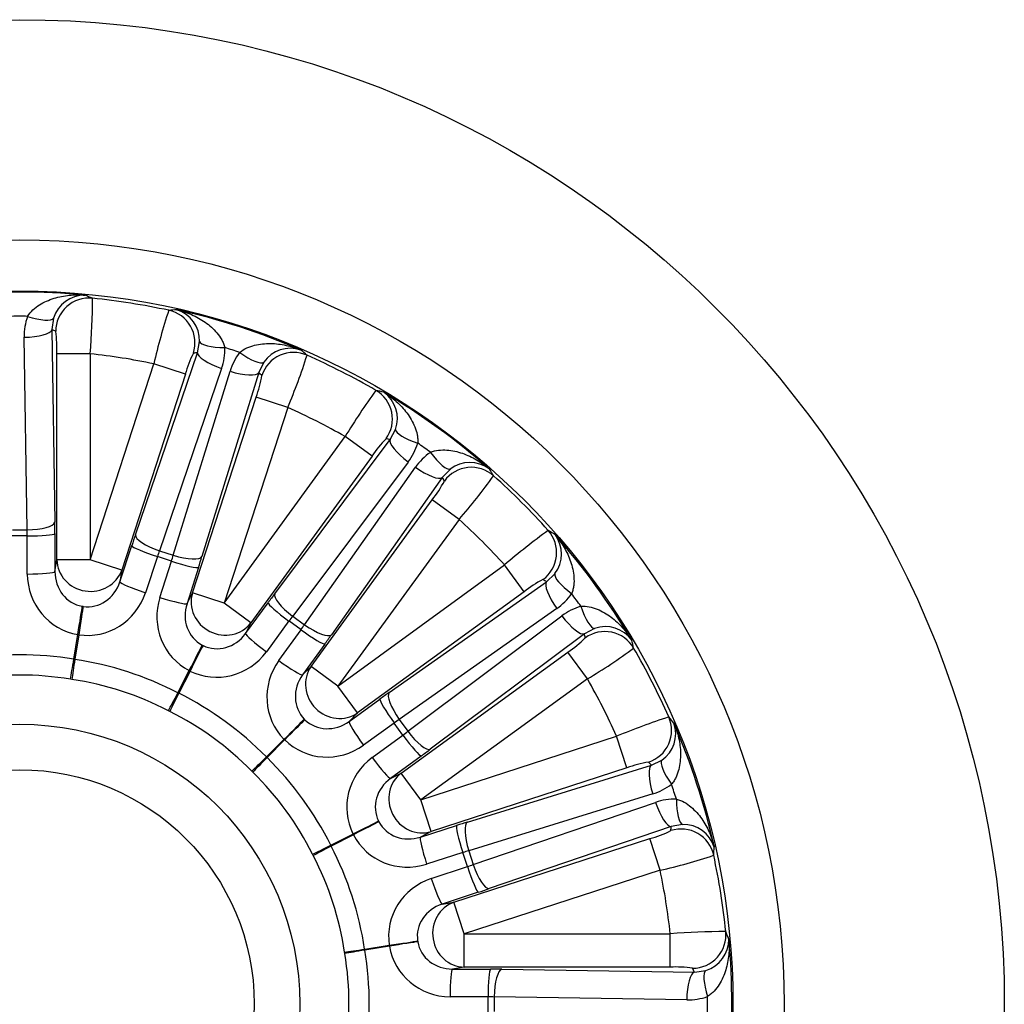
# Model space of a CAD drawing. Header units: millimetres. Extents: x 0 to 1782, y 0 to 1260.
# Tile 10 of 12: x 1204 to 1381, y 782 to 960. Entities that reach past the tile are written whole.
import ezdxf

# ---------------------------------------------------------------- set-up
doc = ezdxf.new("R2010")
doc.units = ezdxf.units.MM
doc.header["$LTSCALE"] = 6
doc.layers.add('CAP355G', color=7, linetype='Continuous')
doc.layers.add('Default', color=7, linetype='Continuous')

# ---------------------------------------------------------------- blocks, each defined once
blk = doc.blocks.new('SE2')
at = {"layer": 'CAP355G', "color": 7, "linetype": 'Continuous'}
for p, q in [((1209.6, 905.76), (1209.3, 903.7)), ((1209.3, 903.7), (1209.82, 868.99)), ((1204.83, 867.63), (1204.31, 902.34)), ((1235.58, 899.54), (1235.93, 901.59)), ((1210.21, 862.22), (1210.21, 899.35)), ((1216.2, 899.35), (1210.21, 899.35)), ((1216.2, 899.35), (1216.2, 862.22)), ((1224.36, 866.69), (1235.58, 899.54)), ((1216.2, 862.22), (1227.67, 897.54)), ((1233.37, 895.69), (1227.67, 897.54)), ((1239.9, 896.7), (1228.69, 863.85)), ((1247.53, 897.83), (1246.6, 895.96)), ((1233.37, 895.69), (1221.9, 860.37)), ((1231.2, 863.03), (1241.43, 896.2)), ((1246.6, 895.96), (1236.37, 862.79)), ((1234.65, 856.23), (1246.12, 891.54)), ((1251.82, 889.69), (1246.12, 891.54)), ((1251.82, 889.69), (1240.35, 854.38)), ((1270.31, 883.88), (1271.27, 885.73)), ((1240.35, 854.38), (1262.17, 884.42)), ((1267.02, 880.9), (1262.17, 884.42)), ((1249.49, 856.1), (1270.31, 883.88)), ((1267.02, 880.9), (1245.19, 850.86)), ((1273.54, 879.84), (1252.72, 852.06)), ((1254.86, 850.51), (1274.84, 878.9)), ((1279.68, 877.07), (1259.7, 848.68)), ((1281.14, 878.56), (1279.68, 877.07)), ((1256.04, 842.98), (1277.86, 873.02)), ((1282.71, 869.5), (1277.86, 873.02)), ((1282.71, 869.5), (1260.88, 839.46)), ((1204.85, 866.51), (1202.17, 866.51)), ((1202.19, 867.63), (1204.83, 867.63)), ((1204.88, 859.65), (1204.85, 866.51)), ((1209.84, 866.95), (1209.87, 860.09)), ((1221.56, 858.24), (1223.71, 864.76)), ((1228.32, 862.79), (1226.17, 856.28)), ((1230.87, 861.97), (1228.32, 862.79)), ((1228.69, 863.85), (1231.2, 863.03)), ((1209.87, 860.09), (1210.21, 862.22)), ((1216.2, 862.22), (1210.21, 862.22)), ((1221.9, 860.37), (1216.2, 862.22)), ((1228.78, 855.43), (1230.87, 861.97)), ((1260.88, 839.46), (1290.92, 861.28)), ((1294.44, 856.43), (1290.92, 861.28)), ((1221.9, 860.37), (1221.56, 858.24)), ((1235.76, 860.84), (1233.67, 854.31)), ((1298.49, 858.26), (1299.99, 859.71)), ((1270.11, 838.27), (1298.49, 858.26)), ((1233.67, 854.31), (1234.65, 856.23)), ((1240.35, 854.38), (1234.65, 856.23)), ((1294.44, 856.43), (1264.41, 834.61)), ((1245.19, 850.86), (1240.35, 854.38)), ((1244.21, 848.94), (1248.27, 854.47)), ((1252.72, 852.06), (1254.86, 850.51)), ((1300.32, 853.41), (1271.94, 833.43)), ((1273.49, 831.29), (1301.27, 852.11)), ((1245.19, 850.86), (1244.21, 848.94)), ((1252.05, 851.18), (1247.99, 845.64)), ((1254.22, 849.6), (1252.05, 851.18)), ((1213.28, 844.3), (1213.98, 848.73)), ((1214.14, 848.7), (1213.44, 844.27)), ((1250.21, 844.03), (1254.22, 849.6)), ((1305.31, 848.88), (1277.53, 828.06)), ((1307.15, 849.85), (1305.31, 848.88)), ((1258.52, 847.02), (1254.51, 841.45)), ((1272.28, 823.77), (1302.32, 845.59)), ((1305.85, 840.74), (1302.32, 845.59)), ((1213.28, 844.3), (1213.44, 844.27)), ((1232.02, 838.23), (1234.06, 842.23)), ((1234.21, 842.16), (1232.17, 838.16)), ((1254.51, 841.45), (1256.04, 842.98)), ((1260.88, 839.46), (1256.04, 842.98)), ((1212.93, 840.64), (1212.65, 840.69)), ((1305.85, 840.74), (1275.81, 818.92)), ((1232.02, 838.23), (1232.17, 838.16)), ((1264.41, 834.61), (1260.88, 839.46)), ((1262.88, 833.08), (1268.45, 837.09)), ((1230.56, 834.87), (1230.31, 835)), ((1264.41, 834.61), (1262.88, 833.08)), ((1271.03, 832.79), (1265.46, 828.79)), ((1272.6, 830.62), (1271.03, 832.79)), ((1271.94, 833.43), (1273.49, 831.29)), ((1247.98, 826.67), (1251.16, 829.85)), ((1251.27, 829.73), (1248.1, 826.55)), ((1267.07, 826.57), (1272.6, 830.62)), ((1275.81, 818.92), (1311.12, 830.39)), ((1312.97, 824.69), (1311.12, 830.39)), ((1247.98, 826.67), (1248.1, 826.55)), ((1275.89, 826.84), (1270.36, 822.79)), ((1317.39, 825.18), (1319.25, 826.1)), ((1245.55, 823.92), (1245.35, 824.12)), ((1270.36, 822.79), (1272.28, 823.77)), ((1275.81, 818.92), (1272.28, 823.77)), ((1312.97, 824.69), (1277.66, 813.22)), ((1284.21, 814.94), (1317.39, 825.18)), ((1277.66, 813.22), (1275.81, 818.92)), ((1317.63, 820), (1284.46, 809.77)), ((1285.27, 807.26), (1318.13, 818.48)), ((1275.74, 812.24), (1282.27, 814.33)), ((1277.66, 813.22), (1275.74, 812.24)), ((1320.97, 814.15), (1288.12, 802.93)), ((1323.02, 814.5), (1320.97, 814.15)), ((1259.58, 810.74), (1263.58, 812.78)), ((1263.66, 812.64), (1259.66, 810.6)), ((1281.8, 800.47), (1317.11, 811.95)), ((1318.96, 806.25), (1317.11, 811.95)), ((1259.58, 810.74), (1259.66, 810.6)), ((1283.39, 809.44), (1276.86, 807.36)), ((1284.22, 806.9), (1283.39, 809.44)), ((1284.46, 809.77), (1285.27, 807.26)), ((1256.42, 808.88), (1256.29, 809.13)), ((1277.71, 804.75), (1284.22, 806.9)), ((1318.96, 806.25), (1283.65, 794.77)), ((1286.18, 802.28), (1279.67, 800.13)), ((1279.67, 800.13), (1281.8, 800.47)), ((1283.65, 794.77), (1281.8, 800.47)), ((1283.65, 794.77), (1320.78, 794.77)), ((1283.65, 788.78), (1283.65, 794.77)), ((1320.78, 788.78), (1320.78, 794.77)), ((1265.7, 792.01), (1270.13, 792.72)), ((1265.7, 792.01), (1265.72, 791.85)), ((1270.16, 792.55), (1265.72, 791.85)), ((1262.12, 791.22), (1262.07, 791.5)), ((1283.65, 788.78), (1281.52, 788.44)), ((1281.52, 788.44), (1288.38, 788.41)), ((1320.78, 788.78), (1283.65, 788.78)), ((1290.42, 788.39), (1325.13, 787.88)), ((1325.13, 787.88), (1327.19, 788.18)), ((1287.94, 783.42), (1281.08, 783.45)), ((1287.94, 780.74), (1287.94, 783.42)), ((1289.05, 783.4), (1289.05, 780.76)), ((1323.76, 782.88), (1289.05, 783.4))]:
    blk.add_line(p, q, dxfattribs=at)
for radius in [177.5, 137.8, 128.58, 50.49, 42.29]:
    blk.add_circle((1203.51, 782.08), radius, dxfattribs=at)
for centre, radius, start, end in [((1203.51, 782.69), 127.78, 84.717, 95.283), ((1215.18, 904.11), 5.81, 89.0486, 163.4527), ((1157.35, 768.79), 152.55, 67.1422, 67.6861), ((1119.66, 908.31), 96.96, 354.7028, 0.6262), ((1203.51, 782.08), 127.96, 77.877, 84.123), ((1352.57, 867.72), 128.41, 162.0996, 166.5714), ((1243.3, 755.18), 152.55, 94.3139, 94.8578), ((1203.69, 782.66), 127.78, 66.717, 77.283), ((1230.13, 901.75), 5.8, 358.4573, 73.0414), ((1203.51, 784.33), 121.78, 89.3402, 90.6598), ((1215.35, 902.51), 11.04, 161.0177, 180.8818), ((1188.6, 900.28), 21.63, 357.5454, 8.2869), ((1229.46, 900.27), 11.04, 341.1182, 0.9823), ((1204.2, 784.22), 121.78, 71.3402, 72.6598), ((1252.31, 894.53), 5.81, 71.0486, 145.4527), ((1155.5, 783.71), 152.55, 49.1422, 49.6861), ((1203.51, 782.08), 117.96, 78.1776, 83.8224), ((1252.44, 890.56), 19.75, 153.2, 164.9677), ((1251.98, 892.95), 11.04, 143.0177, 162.8818), ((1162.77, 928.04), 96.96, 336.7028, 342.6262), ((1203.51, 782.08), 127.96, 59.877, 66.123), ((1225.86, 899.1), 21.63, 339.5454, 350.2869), ((1371.74, 817.46), 128.41, 144.0996, 148.5714), ((1233.04, 744.2), 152.55, 76.3139, 76.8578), ((1203.86, 782.57), 127.78, 48.717, 59.283), ((1265.81, 887.67), 5.8, 340.4573, 55.0414), ((1203.51, 782.08), 117.96, 60.1776, 65.8224), ((1283.57, 870.13), 19.75, 135.2, 146.9677), ((1264.71, 886.47), 11.04, 323.1182, 342.9823), ((1204.83, 783.9), 121.78, 53.3402, 54.6598), ((1283.87, 872.54), 11.04, 125.0177, 144.8818), ((1284.67, 873.94), 5.81, 53.0486, 127.4527), ((1209.86, 933.48), 96.96, 318.7028, 324.6262), ((1158.36, 798.46), 152.55, 31.1422, 31.6861), ((1203.51, 782.08), 127.96, 41.877, 48.123), ((1260.92, 886.47), 21.63, 321.5454, 332.2869), ((1203.51, 782.08), 117.96, 42.1776, 47.8224), ((1374.44, 763.75), 128.41, 126.0996, 130.5714), ((1219.89, 736.93), 152.55, 58.3139, 58.8578), ((1295.39, 863.25), 5.8, 322.4573, 37.0414), ((1204, 782.44), 127.78, 30.717, 41.283), ((1306.86, 841.08), 19.75, 117.2, 128.9677), ((1293.97, 862.44), 11.04, 305.1182, 324.9823), ((1205.32, 783.4), 121.78, 35.3402, 36.6598), ((1216.79, 865.94), 12.26, 260.6144, 261.3856), ((1307.89, 843.28), 11.04, 107.0177, 126.8818), ((1214.76, 853.1), 4.44, 259.935, 262.065), ((1309.09, 844.37), 5.81, 35.0486, 109.4527), ((1242.05, 857.73), 12.26, 242.6144, 243.3856), ((1290.37, 863.61), 21.63, 303.5454, 314.2869), ((1165.63, 811.61), 152.55, 13.1422, 13.6861), ((1256.34, 924.11), 96.96, 300.7028, 306.6262), ((1203.51, 782.08), 127.96, 23.877, 30.123), ((1203.51, 785.98), 55.46, 80.5155, 99.4845), ((1236.15, 846.15), 4.44, 241.935, 244.065), ((1204.71, 785.79), 55.46, 62.5155, 81.4845), ((1203.51, 782.08), 117.96, 24.1776, 29.8224), ((1205.8, 785.24), 55.46, 44.5155, 63.4845), ((1263.54, 842.11), 12.26, 224.6144, 225.3856), ((1360.41, 711.82), 128.41, 108.0996, 112.5714), ((1315.97, 830.88), 5.8, 304.4573, 19.0414), ((1205.13, 734.08), 152.55, 40.3139, 40.8578), ((1204.08, 782.27), 127.78, 12.717, 23.283), ((1254.35, 832.92), 4.44, 223.935, 226.065), ((1320.04, 806.25), 19.75, 99.2, 110.9677), ((1206.66, 784.37), 55.46, 26.5155, 45.4845), ((1314.38, 830.56), 11.04, 287.1182, 306.9823), ((1205.64, 782.77), 121.78, 17.3402, 18.6598), ((1321.7, 808.03), 11.04, 89.0177, 108.8818), ((1279.15, 820.62), 12.26, 206.6144, 207.3856), ((1311.32, 832.78), 21.63, 285.5454, 296.2869), ((1323.17, 808.69), 5.81, 17.0486, 91.4527), ((1267.58, 814.72), 4.44, 205.935, 208.065), ((1176.61, 821.87), 152.55, 355.1422, 355.6861), ((1207.22, 783.29), 55.46, 8.5155, 27.4845), ((1297.64, 900.83), 96.96, 282.7028, 288.6262), ((1203.51, 782.08), 127.96, 5.877, 12.123), ((1203.51, 782.08), 117.96, 6.1776, 11.8224), ((1287.36, 795.36), 12.26, 188.6144, 189.3856), ((1331.02, 666.78), 128.41, 90.0996, 94.5714), ((1325.55, 793.74), 5.8, 286.4573, 1.0414), ((1190.22, 735.92), 152.55, 22.3139, 22.8578), ((1204.11, 782.08), 127.78, 354.717, 5.283), ((1274.53, 793.33), 4.44, 187.935, 190.065), ((1207.41, 782.08), 55.46, 350.5155, 9.4845), ((1321.8, 769.06), 19.75, 81.2, 92.9677), ((1323.93, 793.92), 11.04, 269.1182, 288.9823), ((1205.75, 782.08), 121.78, 359.3402, 0.6598)]:
    blk.add_arc(centre, radius, start, end, dxfattribs=at)
for centre, major_axis, ratio, start_param, end_param in [((1215.99, 903.4), (2.41, 5.5), 0.998368, 0.310528, 1.982822), ((1229.12, 901.32), (0.59, -5.97), 0.998368, 1.15877, 2.831065), ((1204.91, 907.46), (4.73, -1.63), 0.259401, 4.801529, 6.224261), ((1204.31, 903.7), (-5, -0.07), 0.273249, 1.566728, 3.087159), ((1150.27, 782.08), (141.86, 0), 0.942907, 1.13612, 1.141552), ((1240.92, 901.76), (-5, -0.09), 0.259401, 0.058924, 1.481657), ((1254.14, 765.63), (-134.91, 43.83), 0.942903, -1.141598, -1.136166), ((1240.33, 898), (4.73, -1.62), 0.273249, 3.196026, 4.716457), ((1243.59, 900.89), (3.99, -3.01), 0.259401, 4.801529, 6.224261), ((1252.87, 893.6), (3.99, 4.48), 0.998368, 0.310528, 1.982822), ((1241.85, 897.5), (-4.78, 1.47), 0.273249, 1.566728, 3.087159), ((1152.87, 798.53), (134.91, -43.84), 0.942903, 1.136166, 1.141598), ((1264.71, 887.57), (-1.28, -5.86), 0.998368, 1.15877, 2.831065), ((1276.07, 884.34), (-4.78, 1.46), 0.259401, 0.058924, 1.481657), ((1246.58, 750.79), (-114.76, 83.38), 0.942903, -1.141598, -1.136167), ((1274.34, 880.95), (4, -3), 0.273249, 3.196026, 4.716457), ((1278.34, 882.69), (2.87, -4.1), 0.259401, 4.801529, 6.224261), ((1275.64, 880), (-4.09, 2.88), 0.273249, 1.566728, 3.087159), ((1284.92, 872.89), (5.18, 3.03), 0.998368, 0.310528, 1.982822), ((1160.44, 813.37), (114.77, -83.38), 0.942907, 1.136119, 1.141551), ((1204.83, 868.99), (-5, -0.07), 0.273249, 1.566728, 3.087159), ((1209.27, 865.99), (0, 11), 0.052408, -1.482789, -1.293998), ((1204.27, 865.99), (0, 6), 0.096081, -1.482789, -1.293998), ((1204.85, 866.95), (-5, -0.02), 0.087893, 1.57039, 3.089029), ((1223.96, 863.66), (3.4, 10.46), 0.052408, 1.293998, 1.482789), ((1229.11, 865.15), (4.73, -1.62), 0.273249, 3.196026, 4.716457), ((1294.31, 863.49), (-3.03, -5.18), 0.998368, 1.15877, 2.831065), ((1228.46, 863.21), (4.75, -1.57), 0.087893, 3.194156, 4.712795), ((1228.71, 862.12), (1.85, 5.71), 0.096081, 1.293998, 1.482789), ((1230.16, 861.64), (1.85, 5.71), 0.096081, -1.482789, -1.293998), ((1231.62, 864.33), (-4.78, 1.47), 0.273249, 1.566728, 3.087159), ((1234.91, 860.1), (3.4, 10.46), 0.052408, -1.482789, -1.293998), ((1216.2, 862.22), (5.93, -0.94), 0.948204, 3.307101, 6.117677), ((1231.01, 862.38), (-4.76, 1.52), 0.087893, 1.57039, 3.089029), ((1204.88, 860.09), (-5, -0.02), 0.087893, 1.57039, 3.089029), ((1215.89, 859.84), (2.74, 10.93), 0.975497, 1.827355, 3.218893), ((1215.89, 860.28), (1.31, 6.4), 0.918392, 1.784701, 3.176239), ((1304.12, 856.91), (-4.1, 2.87), 0.259401, 0.058924, 1.481657), ((1215.89, 860.28), (0.73, 6.49), 0.918392, 3.106946, 4.498484), ((1226.31, 856.7), (4.75, -1.57), 0.087893, 3.194156, 4.712795), ((1234.8, 739.01), (-83.38, 114.76), 0.942903, -1.141598, -1.136167), ((1301.43, 854.22), (2.88, -4.09), 0.273249, 3.196026, 4.716457), ((1215.76, 859.86), (0.77, 11.25), 0.975497, 3.064293, 4.455831), ((1240.35, 854.38), (5.35, -2.72), 0.948204, 3.307101, 6.117677), ((1248.17, 853.35), (6.47, 8.9), 0.052408, 1.293998, 1.482789), ((1253.52, 853.17), (4, -3), 0.273249, 3.196026, 4.716457), ((1213.98, 849.17), (-0.83, -4.93), 0.014637, 1.484012, 2.818326), ((1214.28, 849.12), (-0.73, -4.95), 0.014637, 3.46486, 4.799174), ((1239.32, 852.21), (5.99, 9.55), 0.975497, 1.827355, 3.218893), ((1228.92, 855.85), (-4.76, 1.52), 0.087893, 1.57039, 3.089029), ((1239.45, 852.62), (3.22, 5.68), 0.918392, 1.784701, 3.176239), ((1252.31, 851.53), (4.03, -2.96), 0.087893, 3.194156, 4.712795), ((1305.77, 854.64), (1.46, -4.78), 0.259401, 4.801529, 6.224261), ((1252.21, 850.41), (3.53, 4.85), 0.096081, 1.293998, 1.482789), ((1302.37, 852.92), (-3, 4), 0.273249, 1.566728, 3.087159), ((1253.44, 849.51), (3.53, 4.85), 0.096081, -1.482789, -1.293998), ((1255.66, 851.62), (-4.09, 2.88), 0.273249, 1.566728, 3.087159), ((1239.45, 852.62), (2.7, 5.95), 0.918392, 3.106946, 4.498484), ((1248.25, 846), (4.03, -2.96), 0.087893, 3.194156, 4.712795), ((1254.48, 849.96), (-4.06, 2.92), 0.087893, 1.57039, 3.089029), ((1257.48, 846.58), (6.47, 8.9), 0.052408, -1.482789, -1.293998), ((1172.21, 825.15), (83.38, -114.76), 0.942903, 1.136167, 1.141599), ((1309, 843.29), (5.86, 1.28), 0.998368, 0.310528, 1.982822), ((1234.2, 842.65), (-2.31, -4.43), 0.014637, 1.484012, 2.818326), ((1234.47, 842.51), (-2.23, -4.48), 0.014637, 3.46486, 4.799174), ((1203.51, 785.33), (0, -59.77), 0.99809, 2.977069, 3.306116), ((1239.19, 852.27), (4.21, 10.46), 0.975497, 3.064293, 4.455831), ((1213.28, 844.74), (-0.82, -4.93), 0.014477, 0.610939, 1.483985), ((1213.58, 844.69), (-0.74, -4.94), 0.014477, -1.483985, -0.610939), ((1204.51, 785.17), (-18.47, -56.84), 0.99809, 2.977069, 3.306116), ((1259.23, 837.71), (8.65, 7.23), 0.975497, 1.827355, 3.218893), ((1250.47, 844.39), (-4.06, 2.92), 0.087893, 1.57039, 3.089029), ((1259.49, 838.06), (4.82, 4.41), 0.918392, 1.784701, 3.176239), ((1260.88, 839.46), (4.24, -4.24), 0.948204, 3.307101, 6.117677), ((1232.16, 838.65), (-2.3, -4.44), 0.014477, 0.610939, 1.483985), ((1232.43, 838.51), (-2.24, -4.47), 0.014477, -1.483985, -0.610939), ((1205.42, 784.71), (-35.13, -48.36), 0.99809, 2.977069, 3.306116), ((1268, 836.06), (8.9, 6.47), 0.052408, 1.293998, 1.482789), ((1273.04, 834.23), (2.88, -4.09), 0.273249, 3.196026, 4.716457), ((1271.38, 833.05), (2.92, -4.06), 0.087893, 3.194156, 4.712795), ((1251.41, 830.2), (-3.57, -3.5), 0.014637, 1.484012, 2.818326), ((1251.63, 829.99), (-3.5, -3.57), 0.014637, 3.46486, 4.799174), ((1259.49, 838.06), (4.41, 4.82), 0.918392, 3.106946, 4.498484), ((1265.82, 829.04), (2.92, -4.06), 0.087893, 3.194156, 4.712795), ((1270.94, 832.02), (4.85, 3.53), 0.096081, 1.293998, 1.482789), ((1315.03, 831.45), (-4.48, -3.99), 0.998368, 1.15877, 2.831065), ((1271.84, 830.78), (4.85, 3.53), 0.096081, -1.482789, -1.293998), ((1274.6, 832.1), (-3, 4), 0.273249, 1.566728, 3.087159), ((1259.14, 837.81), (7.23, 8.65), 0.975497, 3.064293, 4.455831), ((1272.96, 830.88), (-2.96, 4.03), 0.087893, 1.57039, 3.089029), ((1274.77, 826.74), (8.9, 6.47), 0.052408, -1.482789, -1.293998), ((1248.24, 827.03), (-3.56, -3.51), 0.014477, 0.610939, 1.483985), ((1248.45, 826.81), (-3.51, -3.56), 0.014477, -1.483985, -0.610939), ((1206.14, 783.99), (-48.36, -35.13), 0.99809, 2.977069, 3.306116), ((1273.7, 817.77), (10.46, 4.21), 0.975497, 1.827355, 3.218893), ((1267.43, 826.83), (-2.96, 4.03), 0.087893, 1.57039, 3.089029), ((1219.96, 731.45), (-43.84, 134.91), 0.942903, -1.141598, -1.136166), ((1322.32, 822.16), (-3.01, 3.99), 0.259401, 0.058924, 1.481657), ((1275.81, 818.92), (2.72, -5.35), 0.948204, 3.307101, 6.117677), ((1318.93, 820.43), (1.47, -4.78), 0.273249, 3.196026, 4.716457), ((1274.05, 818.02), (5.95, 2.7), 0.918392, 1.784701, 3.176239), ((1319.42, 818.9), (-1.62, 4.73), 0.273249, 1.566728, 3.087159), ((1323.19, 819.49), (-0.09, -5), 0.259401, 4.801529, 6.224261), ((1263.94, 813.04), (-4.48, -2.23), 0.014637, 1.484012, 2.818326), ((1264.08, 812.77), (-4.43, -2.31), 0.014637, 3.46486, 4.799174), ((1274.05, 818.02), (5.68, 3.22), 0.918392, 3.106946, 4.498484), ((1281.53, 813.48), (10.46, 3.4), 0.052408, 1.293998, 1.482789), ((1285.76, 810.19), (1.47, -4.78), 0.273249, 3.196026, 4.716457), ((1283.81, 809.58), (1.52, -4.76), 0.087893, 3.194156, 4.712795), ((1187.06, 832.71), (43.83, -134.91), 0.942903, 1.136166, 1.141598), ((1322.75, 807.69), (5.97, -0.59), 0.998368, 0.310528, 1.982822), ((1273.63, 817.89), (9.55, 5.99), 0.975497, 3.064293, 4.455831), ((1277.28, 807.49), (1.52, -4.76), 0.087893, 3.194156, 4.712795), ((1259.94, 811), (-4.47, -2.24), 0.014477, 0.610939, 1.483985), ((1260.08, 810.73), (-4.44, -2.3), 0.014477, -1.483985, -0.610939), ((1206.6, 783.08), (-56.84, -18.47), 0.99809, 2.977069, 3.306116), ((1283.07, 808.74), (5.71, 1.85), 0.096081, 1.293998, 1.482789), ((1283.54, 807.28), (5.71, 1.85), 0.096081, -1.482789, -1.293998), ((1284.64, 807.03), (-1.57, 4.75), 0.087893, 1.57039, 3.089029), ((1286.57, 807.68), (-1.62, 4.73), 0.273249, 1.566728, 3.087159), ((1281.29, 794.33), (11.25, 0.77), 0.975497, 1.827355, 3.218893), ((1278.13, 804.88), (-1.57, 4.75), 0.087893, 1.57039, 3.089029), ((1285.09, 802.53), (10.46, 3.4), 0.052408, -1.482789, -1.293998), ((1281.71, 794.46), (6.49, 0.73), 0.918392, 1.784701, 3.176239), ((1283.65, 794.77), (0.94, -5.93), 0.948204, 3.307101, 6.117677), ((1270.55, 792.85), (-4.95, -0.73), 0.014637, 1.484012, 2.818326), ((1324.82, 794.57), (-5.5, -2.41), 0.998368, 1.15877, 2.831065), ((1266.12, 792.15), (-4.94, -0.74), 0.014477, 0.610939, 1.483985), ((1266.16, 791.85), (-4.93, -0.82), 0.014477, -1.483985, -0.610939), ((1206.76, 782.08), (-59.77, 0), 0.99809, 2.977069, 3.306116), ((1270.6, 792.55), (-4.93, -0.83), 0.014637, 3.46486, 4.799174), ((1281.27, 794.46), (10.93, 2.74), 0.975497, 3.064293, 4.455831), ((1281.71, 794.46), (6.4, 1.31), 0.918392, 3.106946, 4.498484), ((1281.52, 783.45), (-0.02, -5), 0.087893, 3.194156, 4.712795), ((1288.38, 783.42), (-0.02, -5), 0.087893, 3.194156, 4.712795), ((1287.41, 787.84), (11, 0), 0.052408, 1.293998, 1.482789), ((1290.42, 783.4), (-0.07, -5), 0.273249, 3.196026, 4.716457), ((1203.51, 728.84), (0, 141.85), 0.942903, -1.141598, -1.136166), ((1328.89, 783.48), (-1.63, 4.73), 0.259401, 0.058924, 1.481657), ((1325.13, 782.88), (-0.07, -5), 0.273249, 3.196026, 4.716457), ((1287.41, 782.84), (6, 0), 0.096081, 1.293998, 1.482789)]:
    blk.add_ellipse(centre, major_axis=major_axis, ratio=ratio, start_param=start_param, end_param=end_param, dxfattribs=at)
for points, knots in [([(1204.91, 906.1), (1205.19, 906.54), (1205.52, 906.92), (1206.25, 907.61), (1206.66, 907.91), (1207.48, 908.43), (1207.91, 908.65), (1208.79, 909.04), (1209.24, 909.21), (1210.61, 909.63), (1211.53, 909.81), (1212.93, 909.95), (1213.4, 909.97), (1214.1, 909.98), (1214.34, 909.97), (1214.8, 909.95), (1215.04, 909.94), (1215.27, 909.92)], [0, 0, 0, 0, 0.125, 0.125, 0.25, 0.25, 0.375, 0.375, 0.5, 0.5, 0.75, 0.75, 0.875, 0.875, 0.9375, 0.9375, 1, 1, 1, 1]), ([(1231.82, 907.3), (1232.05, 907.25), (1232.28, 907.19), (1232.73, 907.06), (1232.95, 906.99), (1233.62, 906.77), (1234.06, 906.6), (1235.34, 906.03), (1236.17, 905.58), (1237.33, 904.76), (1237.71, 904.46), (1238.42, 903.82), (1238.76, 903.48), (1239.39, 902.73), (1239.68, 902.32), (1240.04, 901.66), (1240.16, 901.44), (1240.35, 900.96), (1240.43, 900.71), (1240.5, 900.46)], [0, 0, 0, 0, 0.0625, 0.0625, 0.125, 0.125, 0.25, 0.25, 0.5, 0.5, 0.625, 0.625, 0.75, 0.75, 0.875, 0.875, 0.9375, 0.9375, 1, 1, 1, 1]), ([(1243.16, 899.59), (1243.57, 899.93), (1244, 900.19), (1244.91, 900.61), (1245.39, 900.77), (1246.33, 901.01), (1246.81, 901.09), (1247.77, 901.19), (1248.25, 901.21), (1249.67, 901.19), (1250.61, 901.08), (1251.98, 900.77), (1252.44, 900.65), (1253.11, 900.44), (1253.33, 900.37), (1253.77, 900.2), (1253.99, 900.12), (1254.2, 900.03)], [0, 0, 0, 0, 0.125, 0.125, 0.25, 0.25, 0.375, 0.375, 0.5, 0.5, 0.75, 0.75, 0.875, 0.875, 0.9375, 0.9375, 1, 1, 1, 1]), ([(1269.13, 892.42), (1269.33, 892.3), (1269.53, 892.17), (1269.92, 891.91), (1270.11, 891.78), (1270.67, 891.36), (1271.04, 891.06), (1272.09, 890.13), (1272.73, 889.44), (1273.59, 888.3), (1273.85, 887.9), (1274.34, 887.07), (1274.55, 886.64), (1274.91, 885.73), (1275.06, 885.26), (1275.21, 884.52), (1275.24, 884.27), (1275.28, 883.76), (1275.29, 883.5), (1275.27, 883.24)], [0, 0, 0, 0, 0.0625, 0.0625, 0.125, 0.125, 0.25, 0.25, 0.5, 0.5, 0.625, 0.625, 0.75, 0.75, 0.875, 0.875, 0.9375, 0.9375, 1, 1, 1, 1]), ([(1277.54, 881.59), (1278.03, 881.79), (1278.52, 881.9), (1279.51, 882.02), (1280.01, 882.02), (1280.99, 881.96), (1281.47, 881.89), (1282.41, 881.69), (1282.87, 881.56), (1284.22, 881.1), (1285.07, 880.7), (1286.29, 879.99), (1286.68, 879.73), (1287.25, 879.32), (1287.44, 879.18), (1287.81, 878.89), (1287.99, 878.74), (1288.17, 878.59)], [0, 0, 0, 0, 0.125, 0.125, 0.25, 0.25, 0.375, 0.375, 0.5, 0.5, 0.75, 0.75, 0.875, 0.875, 0.9375, 0.9375, 1, 1, 1, 1]), ([(1300.02, 866.74), (1300.17, 866.56), (1300.32, 866.38), (1300.61, 866.01), (1300.75, 865.83), (1301.16, 865.26), (1301.41, 864.86), (1302.12, 863.65), (1302.52, 862.8), (1302.98, 861.45), (1303.11, 860.99), (1303.31, 860.05), (1303.38, 859.57), (1303.45, 858.59), (1303.44, 858.09), (1303.36, 857.35), (1303.31, 857.1), (1303.19, 856.6), (1303.11, 856.35), (1303.01, 856.11)], [0, 0, 0, 0, 0.0625, 0.0625, 0.125, 0.125, 0.25, 0.25, 0.5, 0.5, 0.625, 0.625, 0.75, 0.75, 0.875, 0.875, 0.9375, 0.9375, 1, 1, 1, 1]), ([(1304.66, 853.84), (1305.19, 853.88), (1305.69, 853.83), (1306.68, 853.64), (1307.15, 853.49), (1308.06, 853.13), (1308.49, 852.91), (1309.33, 852.43), (1309.73, 852.16), (1310.87, 851.31), (1311.55, 850.67), (1312.49, 849.61), (1312.79, 849.25), (1313.2, 848.68), (1313.34, 848.49), (1313.6, 848.1), (1313.73, 847.9), (1313.85, 847.7)], [0, 0, 0, 0, 0.125, 0.125, 0.25, 0.25, 0.375, 0.375, 0.5, 0.5, 0.75, 0.75, 0.875, 0.875, 0.9375, 0.9375, 1, 1, 1, 1]), ([(1321.46, 832.77), (1321.55, 832.56), (1321.63, 832.34), (1321.79, 831.9), (1321.87, 831.68), (1322.08, 831.01), (1322.2, 830.56), (1322.5, 829.18), (1322.62, 828.25), (1322.64, 826.82), (1322.62, 826.34), (1322.52, 825.39), (1322.44, 824.91), (1322.2, 823.96), (1322.04, 823.49), (1321.73, 822.81), (1321.61, 822.59), (1321.34, 822.15), (1321.19, 821.94), (1321.02, 821.74)], [0, 0, 0, 0, 0.0625, 0.0625, 0.125, 0.125, 0.25, 0.25, 0.5, 0.5, 0.625, 0.625, 0.75, 0.75, 0.875, 0.875, 0.9375, 0.9375, 1, 1, 1, 1]), ([(1321.89, 819.07), (1322.4, 818.94), (1322.86, 818.74), (1323.74, 818.26), (1324.15, 817.97), (1324.9, 817.34), (1325.24, 817), (1325.89, 816.29), (1326.19, 815.91), (1327.01, 814.74), (1327.46, 813.92), (1328.03, 812.63), (1328.2, 812.19), (1328.42, 811.52), (1328.49, 811.3), (1328.61, 810.85), (1328.67, 810.62), (1328.73, 810.4)], [0, 0, 0, 0, 0.125, 0.125, 0.25, 0.25, 0.375, 0.375, 0.5, 0.5, 0.75, 0.75, 0.875, 0.875, 0.9375, 0.9375, 1, 1, 1, 1]), ([(1331.35, 793.84), (1331.37, 793.61), (1331.38, 793.38), (1331.4, 792.91), (1331.4, 792.68), (1331.4, 791.97), (1331.37, 791.5), (1331.23, 790.1), (1331.06, 789.18), (1330.64, 787.82), (1330.47, 787.37), (1330.08, 786.49), (1329.86, 786.06), (1329.34, 785.24), (1329.04, 784.83), (1328.53, 784.28), (1328.35, 784.11), (1327.96, 783.78), (1327.75, 783.62), (1327.52, 783.48)], [0, 0, 0, 0, 0.0625, 0.0625, 0.125, 0.125, 0.25, 0.25, 0.5, 0.5, 0.625, 0.625, 0.75, 0.75, 0.875, 0.875, 0.9375, 0.9375, 1, 1, 1, 1])]:
    blk.add_open_spline(points, degree=3, knots=knots, dxfattribs=at)

msp = doc.modelspace()

# ---------------------------------------------------------------- block references
at = {"layer": 'Default'}
msp.add_blockref('SE2', (0, 0), dxfattribs=at)

doc.saveas('drawing.dxf')
